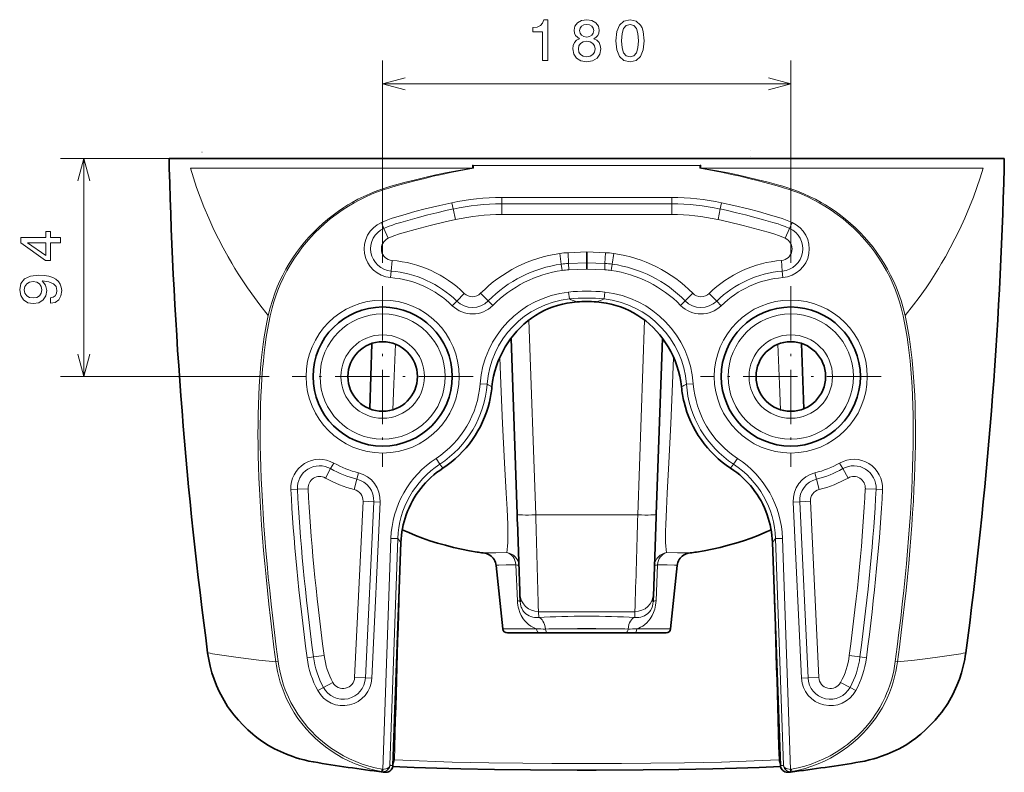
# Model space of a CAD drawing. Extents: x 4 to 344, y 23 to 227.
# Tile 5 of 5: x 259 to 344, y 158 to 223. Entities that reach past the tile are written whole.
import ezdxf

# ---------------------------------------------------------------- set-up
doc = ezdxf.new("R2010")
doc.units = 0
doc.linetypes.add('DASHDOT', pattern=[18.5, 12, -3, 0.5, -3])
doc.layers.get('0').update_dxf_attribs({"lineweight": 13})

msp = doc.modelspace()

# ---------------------------------------------------------------- linework, layer by layer
at = {"color": 7, "lineweight": 13, "ltscale": 0.436473}
for p, q in [((290.273, 201.761), (290.273, 219.22)), ((325.478, 201.761), (325.478, 219.22))]:
    msp.add_line(p, q, dxfattribs=at)
at = {"color": 7, "lineweight": 13}
for p, q in [((290.273, 217.22), (325.478, 217.22)), ((305.876, 210.761), (262.494, 210.761)), ((298.02, 209.942), (273.696, 209.942)), ((317.731, 209.942), (342.056, 209.942))]:
    msp.add_line(p, q, dxfattribs=at)
at = {"color": 7, "lineweight": 13, "ltscale": 0.470037}
msp.add_line((264.494, 191.96), (264.494, 210.761), dxfattribs=at)
at = {"color": 7, "lineweight": 35}
for q in [(271.858, 210.761), (343.893, 210.761)]:
    msp.add_line((307.876, 210.761), q, dxfattribs=at)
at = {"color": 7, "lineweight": 35, "ltscale": 0.00627}
for p, q in [((271.858, 210.511), (271.858, 210.761)), ((343.893, 210.511), (343.893, 210.761))]:
    msp.add_line(p, q, dxfattribs=at)
at = {"color": 7, "lineweight": 13, "ltscale": 0.000644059}
msp.add_line((274.696, 211.321), (274.67, 211.321), dxfattribs=at)
at = {"color": 7, "lineweight": 13, "ltscale": 0.002106}
msp.add_line((298.099, 210.761), (298.183, 210.761), dxfattribs=at)
at = {"color": 7, "lineweight": 13, "ltscale": 0.242313}
msp.add_line((307.876, 210.761), (298.183, 210.761), dxfattribs=at)
at = {"color": 7, "lineweight": 13, "ltscale": 4.27314e-05}
msp.add_line((321.985, 210.944), (321.983, 210.944), dxfattribs=at)
at = {"color": 7, "lineweight": 13, "ltscale": 1.83145e-05}
msp.add_line((322.01, 211.456), (322.011, 211.456), dxfattribs=at)
at = {"color": 7, "lineweight": 35, "ltscale": 0.014217}
for p, q in [((271.858, 210.511), (271.873, 209.942)), ((343.893, 210.511), (343.879, 209.942))]:
    msp.add_line(p, q, dxfattribs=at)
at = {"color": 7, "lineweight": 13, "ltscale": 0.006674}
for p, q in [((298.02, 210.209), (298.02, 209.942)), ((317.731, 210.209), (317.731, 209.942))]:
    msp.add_line(p, q, dxfattribs=at)
at = {"color": 7, "lineweight": 13, "ltscale": 0.002537}
for p, q in [((298.02, 209.942), (298.121, 209.942)), ((317.731, 209.942), (317.63, 209.942))]:
    msp.add_line(p, q, dxfattribs=at)
at = {"color": 7, "lineweight": 13, "ltscale": 0.005576}
for p, q in [((298.121, 210.165), (298.121, 209.942)), ((317.63, 210.165), (317.63, 209.942))]:
    msp.add_line(p, q, dxfattribs=at)
at = {"color": 7, "lineweight": 13, "ltscale": 0.366391}
for p, q in [((300.548, 207.416), (315.203, 207.416)), ((300.548, 206.859), (315.203, 206.859)), ((315.203, 205.932), (300.548, 205.932))]:
    msp.add_line(p, q, dxfattribs=at)
at = {"color": 7, "lineweight": 13, "ltscale": 0.013905}
for p, q in [((300.548, 207.416), (300.548, 206.859)), ((315.203, 207.416), (315.203, 206.859)), ((296.24, 206.958), (296.357, 206.414)), ((319.511, 206.958), (319.394, 206.414)), ((290.39, 204.739), (290.167, 205.249)), ((325.361, 204.739), (325.584, 205.249)), ((305.676, 201.659), (305.755, 201.108)), ((306.322, 201.16), (306.301, 201.716)), ((309.429, 201.16), (309.45, 201.716)), ((310.075, 201.659), (309.996, 201.108)), ((290.962, 200.499), (291.007, 201.053)), ((324.789, 200.499), (324.744, 201.053)), ((296.273, 198.073), (296.663, 198.47)), ((299.778, 198.099), (299.383, 198.49)), ((315.973, 198.099), (316.368, 198.49)), ((319.478, 198.073), (319.088, 198.47)), ((288.187, 183.651), (288.051, 183.112)), ((327.565, 183.651), (327.7, 183.112)), ((282.363, 182.212), (282.919, 182.24)), ((333.388, 182.212), (332.832, 182.24)), ((290.062, 181.125), (289.507, 181.151)), ((325.689, 181.125), (326.244, 181.151)), ((284.307, 167.766), (283.756, 167.694)), ((331.444, 167.766), (331.996, 167.694)), ((285.165, 165.129), (284.676, 164.864)), ((330.586, 165.129), (331.075, 164.864))]:
    msp.add_line(p, q, dxfattribs=at)
at = {"color": 7, "lineweight": 13, "ltscale": 0.023176}
for p, q in [((296.357, 206.414), (296.552, 205.508)), ((300.548, 206.859), (300.548, 205.932)), ((315.203, 206.859), (315.203, 205.932)), ((319.394, 206.414), (319.199, 205.508)), ((305.676, 201.659), (305.544, 202.577)), ((306.301, 201.716), (306.265, 202.642)), ((309.45, 201.716), (309.487, 202.642)), ((310.075, 201.659), (310.207, 202.577)), ((291.007, 201.053), (291.082, 201.977)), ((324.744, 201.053), (324.669, 201.977)), ((296.663, 198.47), (297.312, 199.132)), ((299.383, 198.49), (298.724, 199.142)), ((316.368, 198.49), (317.027, 199.142)), ((319.088, 198.47), (318.439, 199.132)), ((288.051, 183.112), (287.825, 182.213)), ((327.7, 183.112), (327.926, 182.213)), ((282.919, 182.24), (283.845, 182.286)), ((332.832, 182.24), (331.906, 182.286)), ((289.507, 181.151), (288.581, 181.195)), ((326.244, 181.151), (327.17, 181.195)), ((284.307, 167.766), (285.226, 167.887)), ((331.444, 167.766), (330.525, 167.887)), ((285.165, 165.129), (285.98, 165.571)), ((330.586, 165.129), (329.771, 165.571))]:
    msp.add_line(p, q, dxfattribs=at)
at = {"color": 7, "lineweight": 13, "ltscale": 0.023175}
for p, q in [((290.39, 204.739), (290.762, 203.89)), ((325.361, 204.739), (324.99, 203.89)), ((285.79, 184.014), (285.335, 183.207)), ((329.961, 184.014), (330.416, 183.207)), ((288.784, 165.956), (287.858, 166)), ((326.967, 165.956), (327.893, 166))]:
    msp.add_line(p, q, dxfattribs=at)
at = {"color": 7, "lineweight": 13, "ltscale": 0.040306}
for p in [(306.265, 202.642), (309.487, 202.642)]:
    msp.add_line(p, (307.876, 202.705), dxfattribs=at)
at = {"color": 7, "lineweight": 35, "ltscale": 0.023193}
msp.add_line((307.876, 201.777), (307.876, 202.705), dxfattribs=at)
at = {"color": 7, "lineweight": 13, "ltscale": 0.0394}
for p in [(306.301, 201.716), (309.45, 201.716)]:
    msp.add_line(p, (307.876, 201.777), dxfattribs=at)
at = {"color": 7, "lineweight": 35, "ltscale": 0.013916}
msp.add_line((307.876, 201.221), (307.876, 201.777), dxfattribs=at)
at = {"color": 7, "lineweight": 13, "ltscale": 0.038858}
for p in [(306.322, 201.16), (309.429, 201.16)]:
    msp.add_line(p, (307.876, 201.221), dxfattribs=at)
at = {"color": 7, "linetype": 'DASHDOT', "lineweight": 13, "ltscale": 0.390047}
for p, q in [((290.273, 199.761), (290.273, 184.159)), ((325.478, 199.761), (325.478, 184.159)), ((298.074, 191.96), (282.472, 191.96)), ((333.279, 191.96), (317.678, 191.96))]:
    msp.add_line(p, q, dxfattribs=at)
at = {"color": 7, "lineweight": 13, "ltscale": 0.01498}
for p, q in [((306.314, 199.247), (306.379, 198.652)), ((309.437, 199.247), (309.372, 198.652)), ((294.88, 184.899), (295.207, 184.397)), ((320.871, 184.899), (320.544, 184.397))]:
    msp.add_line(p, q, dxfattribs=at)
at = {"color": 7, "lineweight": 13, "ltscale": 0.420417}
for p, q in [((302.888, 196.831), (303.475, 180.025)), ((312.864, 196.831), (312.276, 180.025))]:
    msp.add_line(p, q, dxfattribs=at)
at = {"color": 7, "lineweight": 35, "ltscale": 0.141094}
msp.add_line((289.355, 194.816), (289.155, 189.176), dxfattribs=at)
at = {"color": 7, "lineweight": 35, "ltscale": 0.379713}
msp.add_line((301.876, 180.077), (301.345, 195.256), dxfattribs=at)
at = {"color": 7, "lineweight": 35, "ltscale": 0.379717}
msp.add_line((314.406, 195.256), (313.875, 180.077), dxfattribs=at)
at = {"color": 7, "lineweight": 35, "ltscale": 0.141093}
msp.add_line((326.396, 194.816), (326.597, 189.176), dxfattribs=at)
at = {"color": 7, "lineweight": 13, "ltscale": 0.449446}
msp.add_line((280.472, 191.96), (262.494, 191.96), dxfattribs=at)
at = {"color": 7, "lineweight": 13, "ltscale": 0.014979}
for p, q in [((298.681, 191.341), (299.279, 191.297)), ((317.07, 191.341), (316.472, 191.297))]:
    msp.add_line(p, q, dxfattribs=at)
at = {"color": 7, "lineweight": 13, "ltscale": 0.013906}
for p, q in [((286.064, 184.499), (285.79, 184.014)), ((329.688, 184.499), (329.961, 184.014)), ((289.34, 165.93), (288.784, 165.956)), ((326.412, 165.93), (326.967, 165.956))]:
    msp.add_line(p, q, dxfattribs=at)
at = {"color": 7, "lineweight": 13, "ltscale": 0.010736}
for p, q in [((295.463, 184.052), (295.207, 184.397)), ((320.288, 184.052), (320.544, 184.397))]:
    msp.add_line(p, q, dxfattribs=at)
at = {"color": 7, "lineweight": 13, "ltscale": 0.380311}
for p, q in [((287.858, 166), (288.581, 181.195)), ((288.784, 165.956), (289.507, 181.151)), ((289.34, 165.93), (290.062, 181.125)), ((326.412, 165.93), (325.689, 181.125)), ((326.967, 165.956), (326.244, 181.151)), ((327.893, 166), (327.17, 181.195))]:
    msp.add_line(p, q, dxfattribs=at)
at = {"color": 7, "lineweight": 13, "ltscale": 0.220039}
msp.add_line((303.475, 180.025), (312.276, 180.025), dxfattribs=at)
at = {"color": 7, "lineweight": 13, "ltscale": 0.498563}
for p, q in [((290.988, 178), (290.292, 158.07)), ((324.763, 178), (325.459, 158.07))]:
    msp.add_line(p, q, dxfattribs=at)
at = {"color": 7, "lineweight": 13, "ltscale": 0.488741}
for p, q in [((291.588, 177.979), (290.905, 158.441)), ((324.163, 177.979), (324.846, 158.441))]:
    msp.add_line(p, q, dxfattribs=at)
at = {"color": 7, "lineweight": 13, "ltscale": 0.014991}
for p, q in [((291.588, 177.979), (290.988, 178)), ((324.163, 177.979), (324.763, 178))]:
    msp.add_line(p, q, dxfattribs=at)
at = {"color": 7, "lineweight": 35, "ltscale": 0.481765}
for p, q in [((291.856, 177.653), (291.162, 158.395)), ((323.895, 177.653), (324.589, 158.395))]:
    msp.add_line(p, q, dxfattribs=at)
at = {"color": 7, "lineweight": 13, "ltscale": 0.010544}
for p, q in [((291.856, 177.653), (291.588, 177.979)), ((323.895, 177.653), (324.163, 177.979))]:
    msp.add_line(p, q, dxfattribs=at)
at = {"color": 7, "lineweight": 35, "ltscale": 0.002778}
msp.add_line((298.535, 176.803), (298.425, 176.82), dxfattribs=at)
at = {"color": 7, "lineweight": 35, "ltscale": 0.002992}
msp.add_line((317.213, 176.802), (317.331, 176.821), dxfattribs=at)
at = {"color": 7, "lineweight": 35, "ltscale": 0.137489}
for p, q in [((300.063, 175.672), (300.638, 170.203)), ((315.688, 175.672), (315.113, 170.203))]:
    msp.add_line(p, q, dxfattribs=at)
at = {"color": 7, "lineweight": 13, "ltscale": 0.077365}
for p, q in [((301.768, 175.71), (301.896, 172.618)), ((313.983, 175.71), (313.855, 172.618))]:
    msp.add_line(p, q, dxfattribs=at)
at = {"color": 7, "lineweight": 35, "ltscale": 0.016948}
msp.add_line((302.117, 173.208), (302.143, 172.53), dxfattribs=at)
at = {"color": 7, "lineweight": 35, "ltscale": 0.016947}
msp.add_line((313.609, 172.53), (313.634, 173.208), dxfattribs=at)
at = {"color": 7, "lineweight": 13, "ltscale": 0.207973}
msp.add_line((303.716, 171.676), (312.035, 171.676), dxfattribs=at)
at = {"color": 7, "lineweight": 13, "ltscale": 0.012468}
for p, q in [((303.735, 171.177), (303.716, 171.676)), ((312.016, 171.177), (312.035, 171.676))]:
    msp.add_line(p, q, dxfattribs=at)
at = {"color": 7, "lineweight": 13, "ltscale": 0.072676}
for p, q in [((300.638, 170.203), (303.545, 170.203)), ((315.113, 170.203), (312.206, 170.203))]:
    msp.add_line(p, q, dxfattribs=at)
at = {"color": 7, "lineweight": 13, "ltscale": 0.031964}
for p in [(306.597, 170.203), (309.154, 170.203)]:
    msp.add_line(p, (307.876, 170.203), dxfattribs=at)
at = {"color": 7, "lineweight": 35, "ltscale": 0.068682}
for p, q in [((301.036, 169.845), (303.783, 169.845)), ((314.715, 169.845), (311.968, 169.845))]:
    msp.add_line(p, q, dxfattribs=at)
at = {"color": 7, "lineweight": 35, "ltscale": 0.012685}
msp.add_line((303.783, 169.845), (303.276, 169.845), dxfattribs=at)
at = {"color": 7, "lineweight": 35, "ltscale": 0.018095}
for p, q in [((303.783, 169.845), (304.507, 169.845)), ((311.968, 169.845), (311.244, 169.845))]:
    msp.add_line(p, q, dxfattribs=at)
at = {"color": 7, "lineweight": 35, "ltscale": 0.054009}
for p, q in [((306.667, 169.845), (304.507, 169.845)), ((309.084, 169.845), (311.244, 169.845))]:
    msp.add_line(p, q, dxfattribs=at)
at = {"color": 7, "lineweight": 35, "ltscale": 0.030208}
for p in [(306.667, 169.845), (309.084, 169.845)]:
    msp.add_line(p, (307.876, 169.845), dxfattribs=at)
at = {"color": 7, "lineweight": 13, "ltscale": 0.000595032}
for p, q in [((275.18, 168.121), (275.203, 168.117)), ((340.572, 168.121), (340.548, 168.117))]:
    msp.add_line(p, q, dxfattribs=at)
at = {"color": 7, "lineweight": 13, "ltscale": 0.004903}
for p, q in [((281.066, 167.34), (281.26, 167.365)), ((334.685, 167.34), (334.491, 167.365))]:
    msp.add_line(p, q, dxfattribs=at)
at = {"color": 7, "lineweight": 13, "ltscale": 0.002803}
for p, q in [((291.292, 158.9), (291.18, 158.906)), ((324.459, 158.9), (324.571, 158.906))]:
    msp.add_line(p, q, dxfattribs=at)
at = {"color": 7, "lineweight": 35, "ltscale": 7.11796e-05}
for p, q in [((284.294, 158.715), (284.297, 158.715)), ((331.457, 158.715), (331.454, 158.715))]:
    msp.add_line(p, q, dxfattribs=at)
at = {"color": 7, "lineweight": 35, "ltscale": 6.20988e-06}
for p, q in [((284.294, 158.715), (284.294, 158.715)), ((284.294, 158.715), (284.294, 158.715)), ((331.457, 158.715), (331.457, 158.715)), ((331.457, 158.715), (331.457, 158.715)), ((331.457, 158.715), (331.457, 158.715)), ((331.457, 158.715), (331.457, 158.715))]:
    msp.add_line(p, q, dxfattribs=at)
at = {"color": 7, "lineweight": 35, "ltscale": 0.000100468}
for p, q in [((285, 158.599), (284.996, 158.6)), ((330.751, 158.599), (330.755, 158.6))]:
    msp.add_line(p, q, dxfattribs=at)
at = {"color": 7, "lineweight": 35, "ltscale": 1.69957e-05}
msp.add_line((285, 158.599), (285, 158.599), dxfattribs=at)
at = {"color": 7, "lineweight": 13, "ltscale": 0.004999}
for p, q in [((290.184, 157.879), (290.22, 158.076)), ((290.292, 158.07), (290.292, 157.87)), ((325.459, 158.07), (325.459, 157.87)), ((325.567, 157.879), (325.531, 158.076))]:
    msp.add_line(p, q, dxfattribs=at)
at = {"color": 7, "lineweight": 13, "ltscale": 0.004527}
for p, q in [((291.162, 158.395), (290.982, 158.417)), ((324.589, 158.395), (324.769, 158.417))]:
    msp.add_line(p, q, dxfattribs=at)
at = {"color": 7, "lineweight": 35, "ltscale": 2.70306e-05}
msp.add_line((330.75, 158.599), (330.751, 158.599), dxfattribs=at)
at = {"color": 7, "lineweight": 35, "ltscale": 0.004202}
for p, q in [((290.476, 157.822), (290.309, 157.843)), ((325.275, 157.822), (325.442, 157.843))]:
    msp.add_line(p, q, dxfattribs=at)
at = {"color": 7, "lineweight": 13}
for points in [[(304.049, 219.22), (304.508, 219.22), (304.508, 222.745), (304.165, 222.745), (304.074, 222.437), (303.892, 222.231), (303.615, 222.11), (303.232, 222.069), (303.232, 221.711), (304.049, 221.711)], [(307.25, 221.106), (306.993, 220.965), (306.816, 220.768), (306.706, 220.521), (306.67, 220.223), (306.751, 219.775), (306.983, 219.427), (307.361, 219.205), (307.876, 219.119), (308.385, 219.205), (308.763, 219.427), (308.995, 219.775), (309.081, 220.223), (309.041, 220.521), (308.935, 220.768), (308.753, 220.965), (308.501, 221.106), (308.703, 221.227), (308.844, 221.393), (308.93, 221.595), (308.96, 221.842), (308.879, 222.2), (308.667, 222.488), (308.324, 222.674), (307.876, 222.745), (307.422, 222.674), (307.079, 222.488), (306.862, 222.2), (306.786, 221.842), (306.811, 221.595), (306.897, 221.393)], [(310.396, 220.929), (310.472, 220.138), (310.709, 219.573), (311.087, 219.23), (311.612, 219.119), (312.131, 219.23), (312.509, 219.573), (312.741, 220.138), (312.822, 220.929), (312.741, 221.716), (312.645, 222.029), (312.509, 222.286), (312.131, 222.629), (311.612, 222.745), (311.087, 222.629), (310.709, 222.281), (310.472, 221.716)], [(307.265, 221.802), (307.306, 222.024), (307.427, 222.195), (307.618, 222.301), (307.876, 222.342), (308.128, 222.301), (308.319, 222.195), (308.44, 222.024), (308.486, 221.802), (308.44, 221.575), (308.319, 221.398), (308.128, 221.282), (307.876, 221.247), (307.618, 221.288), (307.427, 221.398), (307.306, 221.575)], [(310.88, 220.929), (310.921, 221.54), (311.047, 221.978), (311.274, 222.236), (311.612, 222.326), (311.944, 222.236), (312.171, 221.978), (312.297, 221.54), (312.338, 220.929), (312.297, 220.314), (312.171, 219.875), (311.944, 219.618), (311.612, 219.532), (311.274, 219.618), (311.047, 219.875), (310.921, 220.314)], [(307.154, 220.233), (307.2, 220.501), (307.346, 220.702), (307.573, 220.834), (307.876, 220.879), (308.173, 220.834), (308.4, 220.702), (308.546, 220.501), (308.597, 220.233), (308.546, 219.946), (308.4, 219.729), (308.173, 219.588), (307.876, 219.543), (307.573, 219.588), (307.346, 219.729), (307.2, 219.946)], [(262.494, 203.506), (262.494, 203.96), (261.626, 203.96), (261.626, 204.459), (261.223, 204.459), (261.223, 203.96), (259.07, 203.96), (259.07, 203.501), (261.183, 201.968), (261.626, 201.968), (261.626, 203.506)], [(261.223, 202.392), (259.655, 203.506), (261.223, 203.506)], [(261.626, 198.282), (262.025, 198.358), (262.333, 198.575), (262.524, 198.918), (262.595, 199.372), (262.559, 199.669), (262.469, 199.936), (262.312, 200.163), (262.09, 200.355), (261.813, 200.506), (261.47, 200.617), (261.077, 200.683), (260.623, 200.708), (259.912, 200.622), (259.392, 200.375), (259.08, 199.982), (258.969, 199.442), (259.059, 198.948), (259.302, 198.575), (259.675, 198.333), (260.144, 198.252), (260.628, 198.333), (260.996, 198.57), (261.228, 198.923), (261.304, 199.372), (261.208, 199.846), (260.915, 200.204), (261.475, 200.123), (261.874, 199.962), (262.111, 199.715), (262.186, 199.377), (262.151, 199.114), (262.04, 198.923), (261.864, 198.797), (261.626, 198.746)], [(260.139, 198.741), (259.826, 198.792), (259.579, 198.933), (259.423, 199.155), (259.367, 199.442), (259.423, 199.74), (259.579, 199.967), (259.821, 200.108), (260.134, 200.163), (260.451, 200.108), (260.688, 199.967), (260.835, 199.735), (260.885, 199.427), (260.835, 199.15), (260.688, 198.933), (260.456, 198.792)]]:
    msp.add_lwpolyline(points, close=True, dxfattribs=at)
for points in [[(292.205, 217.737), (290.273, 217.22), (292.205, 216.702)], [(323.547, 216.702), (325.478, 217.22), (323.547, 217.737)], [(265.012, 208.83), (264.494, 210.761), (263.976, 208.83)], [(271.858, 210.511), (271.858, 210.508), (271.861, 210.504), (271.865, 210.499), (271.882, 210.49)], [(273.696, 209.942), (273.947, 209.107), (274.225, 208.272), (274.528, 207.438), (274.855, 206.604), (275.275, 205.614), (275.727, 204.627), (276.114, 203.838), (276.522, 203.051), (276.942, 202.287), (277.263, 201.73), (277.534, 201.277), (277.814, 200.825), (278.266, 200.127), (278.61, 199.62), (279.208, 198.783), (279.686, 198.15), (280.407, 197.227)], [(298.02, 209.942), (296.81, 209.735), (295.686, 209.52), (294.859, 209.347), (294.035, 209.163), (293.215, 208.968), (292.122, 208.689), (291.31, 208.468), (290.968, 208.371), (290.626, 208.27), (290.28, 208.159), (289.938, 208.039), (289.548, 207.891), (289.164, 207.733), (288.649, 207.502), (288.145, 207.252), (287.651, 206.983), (287.285, 206.769), (286.926, 206.544), (286.455, 206.228), (285.998, 205.894), (285.553, 205.544), (285.121, 205.176), (284.703, 204.793), (284.299, 204.393), (283.91, 203.978), (283.537, 203.549), (283.181, 203.107), (282.842, 202.652), (282.522, 202.187), (282.22, 201.71), (281.934, 201.221), (281.667, 200.719), (281.417, 200.205), (281.19, 199.688), (280.982, 199.161), (280.763, 198.529), (280.57, 197.883), (280.407, 197.227)], [(298.121, 209.942), (296.877, 209.713), (296.132, 209.563), (295.389, 209.404), (294.643, 209.235), (293.9, 209.057), (293.048, 208.843), (291.638, 208.461), (291.076, 208.3), (290.808, 208.221), (290.408, 208.094), (290.014, 207.956), (289.666, 207.824), (289.322, 207.684), (288.811, 207.458), (288.31, 207.213), (287.82, 206.95), (287.34, 206.67), (286.794, 206.321), (286.263, 205.949), (285.75, 205.554), (285.254, 205.136), (284.848, 204.766), (284.455, 204.381), (284.076, 203.98), (283.712, 203.565), (283.368, 203.141), (283.038, 202.703), (282.673, 202.176), (282.331, 201.632), (282.011, 201.07), (281.714, 200.491), (281.441, 199.895), (281.242, 199.409), (281.059, 198.912), (280.892, 198.406), (280.744, 197.891), (280.655, 197.543), (280.573, 197.191)], [(298.02, 210.209), (298.058, 210.193), (298.083, 210.18)], [(307.876, 210.161), (298.546, 210.161), (298.195, 210.161), (298.151, 210.161)], [(307.876, 210.161), (317.205, 210.161), (317.556, 210.161), (317.6, 210.161)], [(317.63, 209.942), (318.874, 209.713), (319.619, 209.563), (320.362, 209.404), (321.108, 209.235), (321.851, 209.057), (322.703, 208.843), (324.114, 208.461), (324.675, 208.3), (324.944, 208.221), (325.343, 208.094), (325.737, 207.956), (326.085, 207.824), (326.429, 207.684), (326.94, 207.458), (327.441, 207.213), (327.931, 206.95), (328.411, 206.67), (328.957, 206.321), (329.488, 205.949), (330.001, 205.554), (330.497, 205.136), (330.903, 204.766), (331.296, 204.381), (331.675, 203.98), (332.039, 203.565), (332.384, 203.141), (332.713, 202.703), (333.078, 202.176), (333.42, 201.632), (333.74, 201.07), (334.037, 200.491), (334.31, 199.895), (334.509, 199.409), (334.693, 198.912), (334.859, 198.406), (335.007, 197.891), (335.097, 197.543), (335.178, 197.191)], [(317.731, 210.209), (317.693, 210.193), (317.668, 210.18)], [(317.731, 209.942), (318.941, 209.735), (320.065, 209.52), (320.892, 209.347), (321.716, 209.163), (322.537, 208.968), (323.629, 208.689), (324.441, 208.468), (324.783, 208.371), (325.125, 208.27), (325.471, 208.159), (325.813, 208.039), (326.203, 207.891), (326.588, 207.733), (327.102, 207.502), (327.606, 207.252), (328.1, 206.983), (328.466, 206.769), (328.826, 206.544), (329.296, 206.228), (329.754, 205.894), (330.199, 205.544), (330.63, 205.176), (331.048, 204.793), (331.452, 204.393), (331.841, 203.978), (332.214, 203.549), (332.57, 203.107), (332.909, 202.652), (333.229, 202.187), (333.532, 201.71), (333.817, 201.221), (334.084, 200.719), (334.334, 200.205), (334.561, 199.688), (334.769, 199.161), (334.989, 198.529), (335.181, 197.883), (335.344, 197.227)], [(342.056, 209.942), (341.804, 209.107), (341.526, 208.272), (341.223, 207.438), (340.896, 206.604), (340.476, 205.614), (340.024, 204.627), (339.637, 203.838), (339.229, 203.051), (338.809, 202.287), (338.488, 201.73), (338.217, 201.277), (337.937, 200.825), (337.485, 200.127), (337.141, 199.62), (336.543, 198.783), (336.066, 198.15), (335.344, 197.227)], [(343.893, 210.511), (343.893, 210.508), (343.891, 210.504), (343.886, 210.499), (343.869, 210.49)], [(296.24, 206.958), (295.194, 206.723), (293.946, 206.419), (293.061, 206.187), (292.013, 205.895), (291.5, 205.744), (291.008, 205.581), (290.584, 205.422), (290.167, 205.249)], [(296.357, 206.414), (295.732, 206.276), (294.952, 206.094), (294.175, 205.903), (293.25, 205.661), (292.636, 205.493), (291.833, 205.263), (291.376, 205.12), (291.116, 205.029), (290.75, 204.89), (290.39, 204.739)], [(319.394, 206.414), (320.019, 206.276), (320.799, 206.094), (321.577, 205.903), (322.502, 205.661), (323.115, 205.493), (323.918, 205.263), (324.375, 205.12), (324.635, 205.029), (325.001, 204.89), (325.361, 204.739)], [(319.511, 206.958), (320.558, 206.723), (321.805, 206.419), (322.69, 206.187), (323.738, 205.895), (324.251, 205.744), (324.743, 205.581), (325.167, 205.422), (325.584, 205.249)], [(296.552, 205.508), (295.68, 205.313), (294.376, 204.998), (293.079, 204.654), (292.237, 204.416), (291.734, 204.262), (291.248, 204.089), (290.762, 203.89)], [(319.199, 205.508), (320.071, 205.313), (321.375, 204.998), (322.672, 204.654), (323.514, 204.416), (324.017, 204.262), (324.504, 204.089), (324.99, 203.89)], [(291.383, 194.747), (291.246, 191.304), (291.149, 189.091)], [(324.368, 194.747), (324.505, 191.304), (324.602, 189.091)], [(263.976, 193.892), (264.494, 191.96), (265.012, 193.892)], [(300.382, 193.615), (300.473, 191.331), (300.618, 187.9), (300.788, 184.51), (300.937, 181.903), (301.008, 180.51), (301.06, 179.19), (301.075, 178.625), (301.079, 178.05), (301.068, 177.601), (301.055, 177.366), (301.025, 177.017), (300.995, 176.767)], [(315.369, 193.615), (315.278, 191.331), (315.133, 187.9), (314.963, 184.51), (314.814, 181.903), (314.743, 180.51), (314.691, 179.19), (314.676, 178.625), (314.672, 178.05), (314.683, 177.601), (314.696, 177.366), (314.726, 177.017), (314.756, 176.767)], [(299.041, 176.735), (299.04, 176.734), (299.044, 176.731), (299.052, 176.729), (299.084, 176.724)], [(300.995, 176.767), (300.037, 176.762), (299.332, 176.752), (299.13, 176.745), (299.06, 176.739), (299.044, 176.736), (299.041, 176.735)], [(314.756, 176.767), (315.715, 176.762), (316.419, 176.752), (316.622, 176.745), (316.692, 176.739), (316.707, 176.736), (316.71, 176.735)], [(316.71, 176.735), (316.711, 176.734), (316.707, 176.731), (316.699, 176.729), (316.667, 176.724)], [(301.768, 175.71), (300.923, 175.704), (300.307, 175.692), (300.134, 175.684), (300.074, 175.678), (300.065, 175.675), (300.064, 175.674), (300.063, 175.672)], [(313.983, 175.71), (314.828, 175.704), (315.444, 175.692), (315.617, 175.684), (315.677, 175.678), (315.686, 175.675), (315.688, 175.674), (315.688, 175.672)], [(301.896, 172.618), (301.909, 172.433), (301.932, 172.247), (301.967, 172.062), (302.012, 171.881), (302.109, 171.599), (302.23, 171.338), (302.31, 171.197), (302.397, 171.064), (302.541, 170.878), (302.699, 170.711), (302.868, 170.564), (303.047, 170.436), (303.237, 170.329), (303.388, 170.26), (303.545, 170.203)], [(302.143, 172.53), (302.16, 172.345), (302.198, 172.165), (302.231, 172.062), (302.271, 171.964), (302.368, 171.786), (302.436, 171.691), (302.51, 171.605), (302.631, 171.492), (302.763, 171.396), (302.904, 171.317), (303.054, 171.255), (303.215, 171.209), (303.383, 171.18), (303.557, 171.169), (303.735, 171.177)], [(313.609, 172.53), (313.591, 172.345), (313.553, 172.165), (313.52, 172.062), (313.48, 171.964), (313.383, 171.786), (313.315, 171.691), (313.242, 171.605), (313.12, 171.492), (312.988, 171.396), (312.847, 171.317), (312.697, 171.255), (312.536, 171.209), (312.368, 171.18), (312.195, 171.169), (312.016, 171.177)], [(313.855, 172.618), (313.842, 172.433), (313.819, 172.247), (313.784, 172.062), (313.739, 171.881), (313.642, 171.599), (313.521, 171.338), (313.441, 171.197), (313.354, 171.064), (313.21, 170.878), (313.052, 170.711), (312.883, 170.564), (312.704, 170.436), (312.515, 170.329), (312.363, 170.26), (312.206, 170.203)], [(281.066, 167.34), (279.602, 167.494), (278.925, 167.574), (277.81, 167.719), (276.814, 167.863)], [(290.184, 157.879), (289.606, 158.001), (289.034, 158.153), (288.471, 158.334), (287.918, 158.543), (287.376, 158.782), (286.847, 159.048), (286.333, 159.341), (285.834, 159.661), (285.353, 160.007), (284.89, 160.378), (284.465, 160.756), (284.059, 161.156), (283.674, 161.576), (283.311, 162.016), (282.971, 162.473), (282.654, 162.948), (282.404, 163.365), (282.174, 163.792), (281.962, 164.228), (281.77, 164.672), (281.599, 165.124), (281.448, 165.582), (281.317, 166.046), (281.207, 166.516), (281.118, 166.99), (281.066, 167.34)], [(290.22, 158.076), (289.642, 158.198), (289.071, 158.35), (288.509, 158.532), (287.956, 158.743), (287.415, 158.984), (286.888, 159.252), (286.375, 159.549), (285.876, 159.874), (285.633, 160.046), (285.395, 160.225), (285.085, 160.474), (284.784, 160.733), (284.492, 161.004), (284.155, 161.343), (283.832, 161.696), (283.525, 162.064), (283.234, 162.444), (282.961, 162.838), (282.779, 163.122), (282.606, 163.411), (282.364, 163.853), (282.143, 164.306), (282.006, 164.616), (281.88, 164.931), (281.73, 165.346), (281.597, 165.767), (281.482, 166.194), (281.394, 166.581), (281.32, 166.972), (281.26, 167.365)], [(325.531, 158.076), (326.109, 158.198), (326.68, 158.35), (327.243, 158.532), (327.795, 158.743), (328.336, 158.984), (328.864, 159.252), (329.377, 159.549), (329.875, 159.874), (330.118, 160.046), (330.356, 160.225), (330.666, 160.474), (330.967, 160.733), (331.259, 161.004), (331.596, 161.343), (331.919, 161.696), (332.226, 162.064), (332.517, 162.444), (332.791, 162.838), (332.972, 163.122), (333.146, 163.411), (333.387, 163.853), (333.608, 164.306), (333.745, 164.616), (333.871, 164.931), (334.021, 165.346), (334.154, 165.767), (334.269, 166.194), (334.358, 166.581), (334.432, 166.972), (334.491, 167.365)], [(325.567, 157.879), (326.145, 158.001), (326.717, 158.153), (327.28, 158.334), (327.833, 158.543), (328.375, 158.782), (328.904, 159.048), (329.418, 159.341), (329.917, 159.661), (330.398, 160.007), (330.861, 160.378), (331.286, 160.756), (331.692, 161.156), (332.077, 161.576), (332.44, 162.016), (332.781, 162.473), (333.097, 162.948), (333.347, 163.365), (333.578, 163.792), (333.789, 164.228), (333.981, 164.672), (334.152, 165.124), (334.303, 165.582), (334.434, 166.046), (334.544, 166.516), (334.633, 166.99), (334.685, 167.34)], [(334.685, 167.34), (336.149, 167.494), (336.826, 167.574), (337.941, 167.719), (338.937, 167.863)], [(307.876, 158.582), (304.863, 158.589), (302.355, 158.605), (299.44, 158.639), (297.827, 158.668), (296.258, 158.705), (294.821, 158.748), (293.426, 158.799), (291.292, 158.9)], [(307.876, 158.582), (310.888, 158.589), (313.397, 158.605), (316.311, 158.639), (317.924, 158.668), (319.493, 158.705), (320.93, 158.748), (322.325, 158.799), (324.459, 158.9)], [(290.905, 158.441), (290.89, 158.34), (290.857, 158.24), (290.806, 158.145), (290.732, 158.054), (290.636, 157.975), (290.519, 157.913), (290.409, 157.881), (290.292, 157.87)], [(290.905, 158.441), (290.884, 158.357), (290.833, 158.276), (290.755, 158.202), (290.662, 158.147), (290.548, 158.104), (290.417, 158.077), (290.292, 158.07)], [(324.846, 158.441), (324.861, 158.34), (324.894, 158.24), (324.945, 158.145), (325.019, 158.054), (325.115, 157.975), (325.232, 157.913), (325.342, 157.881), (325.459, 157.87)], [(324.846, 158.441), (324.868, 158.357), (324.918, 158.276), (324.997, 158.202), (325.089, 158.147), (325.203, 158.104), (325.334, 158.077), (325.459, 158.07)]]:
    msp.add_lwpolyline(points, dxfattribs=at)
at = {"color": 7, "lineweight": 35}
for points in [[(301.311, 195.209), (301.076, 194.871), (300.848, 194.51), (300.634, 194.13), (300.433, 193.726), (300.252, 193.308), (300.093, 192.878), (299.956, 192.433), (299.845, 191.981), (299.76, 191.522), (299.701, 191.059)], [(314.44, 195.209), (314.675, 194.871), (314.903, 194.51), (315.117, 194.13), (315.318, 193.726), (315.5, 193.308), (315.658, 192.878), (315.795, 192.433), (315.906, 191.981), (315.992, 191.522), (316.05, 191.059)], [(298.425, 176.82), (297.753, 176.935), (297.063, 177.071), (296.372, 177.226), (295.684, 177.401), (295.012, 177.592), (294.354, 177.8), (293.702, 178.027), (293.096, 178.258), (292.528, 178.494), (291.97, 178.743)], [(317.331, 176.821), (318.002, 176.935), (318.691, 177.071), (319.381, 177.226), (320.069, 177.401), (320.74, 177.593), (321.398, 177.801), (322.049, 178.027), (322.655, 178.258), (323.224, 178.494), (323.782, 178.743)], [(299.084, 176.724), (299.137, 176.714), (299.289, 176.67), (299.402, 176.621), (299.532, 176.547), (299.634, 176.471), (299.731, 176.382), (299.819, 176.281), (299.895, 176.169), (299.958, 176.053), (300.007, 175.931), (300.042, 175.803), (300.063, 175.672)], [(316.667, 176.724), (316.614, 176.714), (316.462, 176.67), (316.349, 176.621), (316.219, 176.547), (316.117, 176.471), (316.02, 176.382), (315.932, 176.281), (315.856, 176.169), (315.794, 176.053), (315.745, 175.931), (315.709, 175.803), (315.688, 175.672)], [(284.294, 158.715), (283.898, 158.79), (283.505, 158.881), (283.116, 158.987), (282.826, 159.076), (282.539, 159.172), (281.972, 159.386), (281.451, 159.609), (280.941, 159.855), (280.679, 159.995), (280.422, 160.141), (280.191, 160.281), (279.743, 160.581), (279.525, 160.741), (279.293, 160.922), (279.065, 161.109), (278.643, 161.487), (278.239, 161.883), (277.829, 162.323), (277.441, 162.782), (277.255, 163.02), (277.076, 163.263), (276.906, 163.508), (276.743, 163.759), (276.592, 164.007), (276.448, 164.26), (276.311, 164.518), (276.181, 164.78), (275.942, 165.313), (275.732, 165.858), (275.549, 166.412), (275.396, 166.975), (275.272, 167.545), (275.222, 167.832), (275.18, 168.121)], [(331.457, 158.715), (331.853, 158.79), (332.246, 158.881), (332.635, 158.987), (332.925, 159.076), (333.212, 159.172), (333.779, 159.386), (334.3, 159.609), (334.811, 159.855), (335.072, 159.995), (335.33, 160.141), (335.56, 160.281), (336.008, 160.581), (336.226, 160.741), (336.458, 160.922), (336.686, 161.109), (337.108, 161.487), (337.512, 161.883), (337.922, 162.323), (338.31, 162.782), (338.496, 163.02), (338.675, 163.263), (338.845, 163.508), (339.008, 163.759), (339.159, 164.007), (339.303, 164.26), (339.44, 164.518), (339.571, 164.78), (339.809, 165.313), (340.019, 165.858), (340.202, 166.412), (340.355, 166.975), (340.479, 167.545), (340.529, 167.832), (340.572, 168.121)], [(290.476, 157.822), (290.562, 157.818), (290.672, 157.83), (290.779, 157.861), (290.88, 157.911), (290.952, 157.964), (291.018, 158.029), (291.079, 158.114), (291.126, 158.213), (291.158, 158.343)], [(291.154, 158.317), (293.005, 158.232), (294.954, 158.164), (297.01, 158.111), (299.926, 158.06), (303.016, 158.03), (307.056, 158.014), (307.876, 158.014)], [(324.597, 158.317), (322.746, 158.232), (320.798, 158.164), (318.741, 158.111), (315.825, 158.06), (312.735, 158.03), (308.695, 158.014), (307.876, 158.014)], [(325.275, 157.822), (325.19, 157.818), (325.079, 157.83), (324.972, 157.861), (324.871, 157.911), (324.799, 157.964), (324.733, 158.029), (324.672, 158.114), (324.625, 158.213), (324.593, 158.343)]]:
    msp.add_lwpolyline(points, dxfattribs=at)
at = {"color": 7, "lineweight": 13}
for centre, radius in [((290.273, 191.96), 6.601), ((325.478, 191.96), 6.601), ((290.273, 191.96), 5.401), ((325.478, 191.96), 5.401), ((290.273, 191.96), 3.6), ((325.478, 191.96), 3.6)]:
    msp.add_circle(centre, radius, dxfattribs=at)
at = {"color": 7, "lineweight": 35}
for centre, radius in [((290.273, 191.96), 6.001), ((325.478, 191.96), 6.001), ((290.273, 191.96), 3), ((325.478, 191.96), 3)]:
    msp.add_circle(centre, radius, dxfattribs=at)
for centre, radius, start, end in [((667.154, 220.157), 395.413, 181.48025, 187.5619), ((-51.403, 220.157), 395.413, 352.43809, 358.51975), ((307.876, 185.757), 12.67, 89.99993, 93.81953), ((307.876, 185.757), 12.67, 86.18047, 90.00006), ((290.294, 191.97), 9.451, 346.4195, 354.46698), ((325.457, 191.97), 9.451, 185.53302, 193.5805), ((290.273, 191.977), 9.473, 303.22416, 346.41067), ((325.478, 191.977), 9.473, 193.58933, 236.77583), ((299.843, 177.364), 7.994, 123.21689, 160.46001), ((315.908, 177.364), 7.994, 19.53999, 56.78311), ((9852.744, 511.968), 9556.633, 181.9902165, 182.0314299), ((-9236.995, 511.968), 9556.636, 357.9685735, 358.0097815), ((299.855, 177.37), 8.004, 160.5317, 177.97014), ((315.896, 177.37), 8.004, 2.02986, 19.46829), ((302.958, 205.524), 29.06, 261.20508, 262.3396), ((312.793, 205.525), 29.06, 277.66042, 278.78839), ((300.901, 175.594), 1.133, 5.77653, 11.58816), ((314.861, 175.593), 1.144, 167.85514, 174.22608), ((301.036, 170.245), 0.4, 185.99999, 269.99998), ((314.715, 170.245), 0.4, 270.00001, 354.00001), ((307.876, 300.148), 143.385, 260.53521, 262.96299), ((290.555, 158.417), 0.607, 353.00496, 357.93681), ((325.196, 158.417), 0.607, 182.06319, 186.99504), ((307.876, 300.148), 143.385, 277.03701, 279.46479)]:
    msp.add_arc(centre, radius, start, end, dxfattribs=at)
at = {"color": 7, "lineweight": 13}
for centre, radius, start, end in [((298.175, 210.355), 0.198, 242.45384, 254.31193), ((298.156, 210.302), 0.141, 255.88533, 268.19347), ((317.596, 210.302), 0.141, 271.80653, 284.11467), ((317.576, 210.355), 0.198, 285.68807, 297.54616), ((300.548, 186.932), 20.483, 90, 102.13936), ((315.203, 186.932), 20.483, 77.86064, 90), ((300.548, 186.932), 19.927, 90, 102.13936), ((315.203, 186.932), 19.927, 77.86064, 90), ((300.548, 186.932), 19, 90, 102.13936), ((315.203, 186.932), 19, 77.86064, 90), ((291.162, 202.974), 2.483, 113.62111, 265.38235), ((291.162, 202.974), 1.927, 113.62111, 265.38235), ((324.589, 202.974), 1.927, 274.61764, 426.37889), ((324.589, 202.974), 2.483, 274.61765, 426.37889), ((291.162, 202.974), 1, 113.62111, 265.38233), ((324.589, 202.974), 1, 274.61767, 426.37889), ((307.244, 190.71), 11.987, 98.15073, 135.29755), ((306.538, 195.647), 7, 92.23727, 98.15918), ((309.213, 195.647), 7, 81.84082, 87.76273), ((308.507, 190.71), 11.987, 44.70245, 81.84927), ((290.273, 191.96), 10.05, 45.53373, 85.38236), ((307.244, 190.71), 11.06, 98.15001, 135.29702), ((306.538, 195.647), 6.073, 92.23727, 98.15918), ((309.213, 195.647), 6.073, 81.84082, 87.76273), ((308.507, 190.71), 11.06, 44.70299, 81.84999), ((325.478, 191.96), 10.05, 94.61765, 134.46626), ((290.273, 191.96), 8.566, 45.53373, 85.38236), ((290.273, 191.96), 9.123, 45.53373, 85.38236), ((307.244, 190.71), 10.504, 98.14963, 135.29658), ((306.538, 195.647), 5.517, 92.23727, 98.15918), ((309.213, 195.647), 5.517, 81.84082, 87.76273), ((308.507, 190.71), 10.504, 44.70342, 81.85037), ((325.478, 191.96), 9.123, 94.61765, 134.46626), ((325.478, 191.96), 8.566, 94.61765, 134.46628), ((298.013, 199.846), 1, 225.53374, 315.3037), ((307.876, 184.944), 14.388, 83.77062, 96.22949), ((307.876, 184.944), 13.789, 83.77062, 96.22938), ((317.738, 199.846), 1, 224.6963, 314.46627), ((298.013, 199.846), 2.483, 225.53374, 315.30369), ((298.013, 199.846), 1.927, 225.53374, 315.30369), ((294.726, 167.592), 33.174, 68.22639, 69.4343), ((321.025, 167.592), 33.174, 110.5657, 111.77361), ((317.738, 199.846), 2.483, 224.6963, 314.46627), ((317.738, 199.846), 1.927, 224.6963, 314.46627), ((290.273, 191.96), 8.431, 303.12337, 355.78717), ((290.273, 191.96), 9.031, 303.12338, 355.78717), ((294.49, 182.301), 10.191, 59.24695, 61.97137), ((321.261, 182.301), 10.191, 118.02863, 120.75305), ((325.479, 191.96), 9.031, 184.21283, 236.87662), ((325.479, 191.96), 8.431, 184.21283, 236.87663), ((284.843, 182.336), 2.483, 60.57055, 182.86158), ((290.273, 191.96), 8.566, 240.57055, 255.9057), ((299.577, 177.703), 8.594, 123.13341, 178.01664), ((299.576, 177.704), 7.993, 123.13358, 178.02504), ((316.175, 177.704), 7.993, 1.97496, 56.86641), ((316.174, 177.703), 8.594, 1.98336, 56.86659), ((325.478, 191.96), 8.566, 284.0943, 299.42945), ((330.908, 182.336), 2.483, 357.13841, 479.42945), ((284.843, 182.336), 1.927, 60.57055, 182.86158), ((290.273, 191.96), 9.123, 240.57055, 255.9057), ((287.582, 181.243), 2.483, 357.27697, 435.9057), ((328.169, 181.243), 2.483, 104.0943, 182.72303), ((325.478, 191.96), 9.123, 284.0943, 299.42945), ((330.908, 182.336), 1.927, 357.13841, 479.42945), ((284.843, 182.336), 1, 60.57055, 182.8616), ((290.273, 191.96), 10.05, 240.57055, 255.9057), ((287.582, 181.243), 1.927, 357.27697, 435.9057), ((328.169, 181.243), 1.927, 104.0943, 182.72303), ((325.478, 191.96), 10.05, 284.0943, 299.42945), ((330.908, 182.336), 1, 357.1384, 479.42945), ((287.582, 181.243), 1, 357.27697, 435.9057), ((328.169, 181.243), 1, 104.0943, 182.72303), ((14556.173, 587.264), 14258.515, 181.6366586, 181.6702221), ((-13940.421, 587.264), 14258.515, 358.3297821, 358.3633464), ((104032.503, -2931.149), 103787.222, 178.28379704, 178.29389206), ((-103417.028, -2931.157), 103787.502, 1.70611466, 1.71620082), ((304.179, 178.286), 8.108, 265.51523, 270.95282), ((307.614, -38.99), 209.195, 90.27852, 90.90387), ((307.871, 108.368), 61.848, 89.99581, 91.18043), ((307.88, 108.368), 61.848, 88.81957, 90.00419), ((308.137, -38.99), 209.195, 89.09613, 89.72148), ((311.572, 178.286), 8.108, 269.04718, 274.48476), ((298.114, 308.184), 141.928, 260.71027, 261.36879), ((291.861, 168.767), 8.176, 187.54107, 208.51157), ((291.861, 168.767), 7.62, 187.5442, 208.51511), ((291.861, 168.767), 6.693, 187.55021, 208.52172), ((323.89, 168.767), 6.693, 331.47828, 352.44979), ((323.891, 168.767), 7.62, 331.4849, 352.45581), ((323.891, 168.767), 8.176, 331.48843, 352.45892), ((317.637, 308.184), 141.928, 278.63121, 279.28973), ((286.859, 166.048), 2.483, 208.46344, 357.27697), ((286.859, 166.048), 1.927, 208.46344, 357.27697), ((286.859, 166.048), 1, 208.46344, 357.27695), ((328.892, 166.048), 2.483, 182.72303, 331.53655), ((328.892, 166.048), 1.927, 182.72303, 331.53655), ((328.892, 166.048), 1, 182.72304, 331.53655), ((290.293, 158.47), 0.4, 259.59454, 269.96189), ((291.012, 158.648), 0.233, 242.74325, 262.64645), ((324.739, 158.648), 0.233, 277.35355, 297.25675), ((325.458, 158.47), 0.4, 270.03812, 280.40546), ((290.362, 158.255), 0.415, 244.64003, 262.71965), ((290.293, 158.47), 0.6, 259.6041, 269.97492), ((325.389, 158.255), 0.415, 277.28035, 295.35998), ((325.459, 158.47), 0.6, 270.02508, 280.39589)]:
    msp.add_arc(centre, radius, start, end, dxfattribs=at)
for centre, major_axis, ratio, start_param, end_param in [((307.268, 190.688), (6.203, -5.985), 0.997686, 2.44816, 3.834433), ((308.483, 190.688), (6.203, 5.985), 0.997686, 5.590345, 6.976618), ((307.268, 190.688), (5.773, -5.569), 0.997341, 2.447993, 3.834267), ((308.483, 190.688), (5.773, 5.569), 0.997341, 5.590511, 6.976785), ((531.854, -418.401), (247.118, -622.514), 0.081982, 3.261425, 3.455965), ((566.54, -498.313), (281.553, -702.622), 0.077918, 3.256199, 3.43754), ((49.211, -498.313), (-281.553, -702.622), 0.077918, 2.845645, 3.026986), ((83.897, -418.401), (-247.118, -622.514), 0.081982, 2.827221, 3.02176), ((529.133, -413.003), (241.906, -616.568), 0.080155, 3.375922, 3.454324), ((510.451, -368.253), (222.729, -571.658), 0.082475, 3.384274, 3.46583), ((475.88, -285.039), (187.347, -488.144), 0.087608, 3.402956, 3.491566), ((139.871, -285.039), (-187.347, -488.144), 0.087608, 2.79162, 2.880229), ((105.3, -368.253), (-222.729, -571.658), 0.082475, 2.817356, 2.898911), ((86.618, -413.003), (-241.906, -616.568), 0.080155, 2.828861, 2.907263), ((303.475, 180.133), (1.599, 0.056), 0.067491, 3.141349, 4.710031), ((312.276, 180.133), (-1.599, 0.056), 0.067491, 1.573154, 3.141837), ((300.835, 175.585), (0.004, -1.2), 0.781543, 1.673084, 2.965803), ((300.835, 175.585), (1.199, 0.044), 0.993852, 0.065809, 1.399912), ((314.916, 175.585), (1.199, -0.044), 0.993852, 1.741681, 3.07596), ((314.916, 175.585), (-0.004, -1.2), 0.781543, 3.317382, 4.610101), ((300.835, 175.585), (-1.199, -0.042), 0.123628, 3.212786, 3.817222), ((314.916, 175.585), (1.199, -0.042), 0.123628, 2.465963, 3.070399), ((300.943, 172.493), (1.199, 0.042), 0.127047, 6.28294, 6.931654), ((303.716, 173.268), (1.599, 0.06), 0.99522, 3.141703, 4.675182), ((312.035, 173.268), (-1.599, 0.06), 0.99522, 1.608004, 3.141482), ((314.808, 172.493), (1.199, -0.042), 0.127047, 2.493124, 3.141838), ((307.877, 170.466), (8.35, 0), 0.098104, 1.571025, 2.089944), ((303.735, 169.983), (0.067, -1.198), 0.495577, 1.70768, 3.028999), ((307.874, 170.466), (8.35, 0), 0.098104, 1.051648, 1.570567), ((312.016, 169.983), (-0.067, -1.198), 0.495577, 3.254186, 4.575505), ((303.783, 170.245), (0, -0.4), 0.598335, 4.817106, 6.283185), ((304.507, 170.245), (0, -0.4), 0.489136, 4.876843, 6.283185), ((311.244, 170.245), (0, -0.4), 0.489136, 6.283185, 7.689527), ((311.968, 170.245), (0, -0.4), 0.598335, 6.283185, 7.749264), ((290.895, 158.931), (-0.032, -0.599), 0.663638, 0.826374, 1.553929), ((324.856, 158.931), (0.032, -0.599), 0.663638, 4.729256, 5.456748)]:
    msp.add_ellipse(centre, major_axis=major_axis, ratio=ratio, start_param=start_param, end_param=end_param, dxfattribs=at)
at = {"color": 7, "lineweight": 35}
for centre, major_axis, start_param, end_param in [((307.87, 189.746), (2.612, -8.321), 2.91958, 3.745834), ((307.881, 189.746), (-2.612, -8.321), 2.537351, 3.363605)]:
    msp.add_ellipse(centre, major_axis=major_axis, ratio=0.932808, start_param=start_param, end_param=end_param, dxfattribs=at)

doc.saveas('drawing.dxf')
